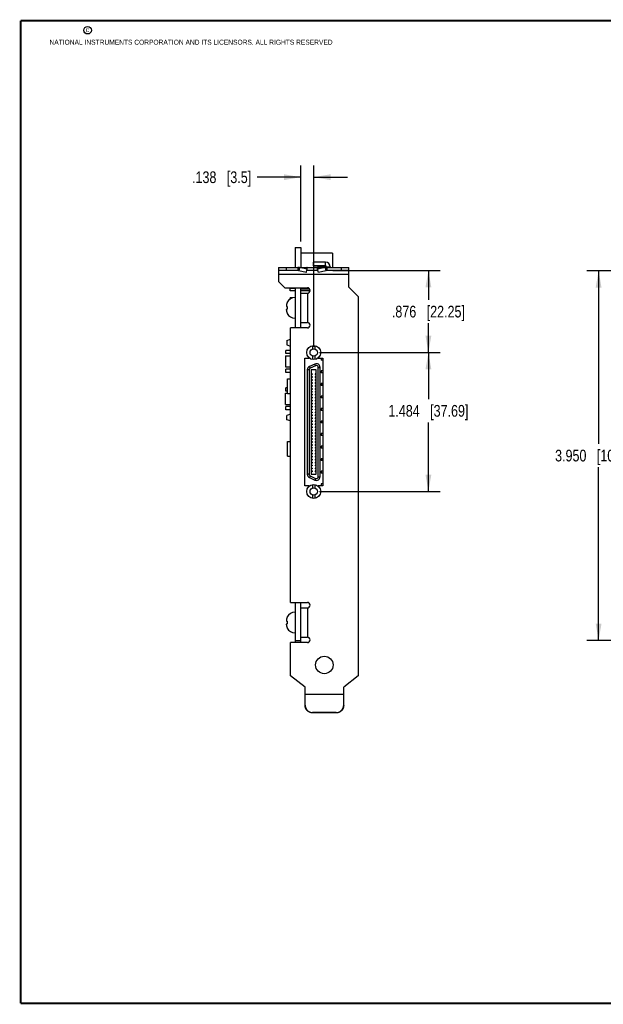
# Model space of a CAD drawing. Header units: inches. Extents: x 0.2 to 16.8, y 0.2 to 10.8.
# Tile 1 of 11: x 0.2 to 6.5, y 0.2 to 10.8. Entities that reach past the tile are written whole.
import ezdxf

# ---------------------------------------------------------------- set-up
doc = ezdxf.new("R2010")
doc.units = ezdxf.units.IN
doc.header["$LTSCALE"] = 0.935
doc.header["$MEASUREMENT"] = 0
doc.layers.get('0').update_dxf_attribs({"linetype": 'CONTINUOUS'})
doc.layers.add('DIMENSIONS', color=7, linetype='CONTINUOUS')
doc.styles.get("Standard").update_dxf_attribs({"font": 'txt', "width": 0.8})
doc.dimstyles.new('DIMSTYLE_1', dxfattribs={"dimtxt": 0.125, "dimasz": 0.18, "dimexe": 0.18, "dimexo": 0.0625, "dimgap": 0.09, "dimtad": 0, "dimtih": 1, "dimtoh": 1, "dimdec": 3, "dimzin": 4, "dimdsep": 46, "dimtxsty": 'STANDARD', "dimblk": '_FILLED', "dimblk1": '_FILLED', "dimblk2": '_FILLED', "dimcen": 0.09, "dimadec": 0, "dimazin": 0, "dimtp": 0.01, "dimtm": 0.01, "dimtfac": 1, "dimtdec": 3, "dimtofl": 0, "dimtmove": 0, "dimatfit": 3, "dimldrblk": '_FILLED', "dimfxl": 1, "dimtolj": 1, "dimtzin": 4, "dimarcsym": 0})

# ---------------------------------------------------------------- blocks, each defined once
blk = doc.blocks.new('_FILLED')
at = {"color": 0, "linetype": 'BYBLOCK'}
blk.add_solid([(0, 0), (-1, 0.174), (-1, -0.174)], dxfattribs=at)
blk = doc.blocks.new('*D3')
at = {"layer": 'DIMENSIONS', "color": 2, "linetype": 'CONTINUOUS'}
for p, q in [((7.257, 8.086), (6.299, 8.086)), ((6.424, 8.086), (6.424, 6.237)), ((6.424, 4.137), (6.424, 5.987)), ((8.226, 4.137), (6.299, 4.137))]:
    blk.add_line(p, q, dxfattribs=at)
at = {"layer": 'DIMENSIONS', "color": 2, "linetype": 'CONTINUOUS', "xscale": 0.18, "yscale": 0.18, "zscale": 0.18}
for p, rotation in [((6.424, 8.086), 90), ((6.424, 4.137), 270)]:
    blk.add_blockref('_FILLED', p, dxfattribs=dict(at, rotation=rotation))
at = {"layer": 'DIMENSIONS', "color": 2, "linetype": 'CONTINUOUS', "insert": (6.424, 6.174), "char_height": 0.125, "width": 1.425, "attachment_point": 2, "line_spacing_factor": 0.9}
blk.add_mtext('3.950{\\Ftxt.shx;\\W1.000000;\\H0.125000; }[100.33]', dxfattribs=at)
blk = doc.blocks.new('*D4')
at = {"layer": 'DIMENSIONS', "color": 2, "linetype": 'CONTINUOUS'}
for p, q in [((3.443, 7.212), (4.731, 7.212)), ((4.606, 7.212), (4.606, 6.714)), ((4.606, 5.728), (4.606, 6.464)), ((3.443, 5.728), (4.731, 5.728))]:
    blk.add_line(p, q, dxfattribs=at)
at = {"layer": 'DIMENSIONS', "color": 2, "linetype": 'CONTINUOUS', "xscale": 0.18, "yscale": 0.18, "zscale": 0.18}
for p, rotation in [((4.606, 7.212), 90), ((4.606, 5.728), 270)]:
    blk.add_blockref('_FILLED', p, dxfattribs=dict(at, rotation=rotation))
at = {"layer": 'DIMENSIONS', "color": 2, "linetype": 'CONTINUOUS', "insert": (4.606, 6.652), "char_height": 0.125, "width": 1.325, "attachment_point": 2, "line_spacing_factor": 0.9}
blk.add_mtext('1.484{\\Ftxt.shx;\\W1.000000;\\H0.125000; }[37.69]', dxfattribs=at)
blk = doc.blocks.new('*D5')
at = {"layer": 'DIMENSIONS', "color": 2, "linetype": 'CONTINUOUS'}
for p, q in [((3.584, 8.088), (4.731, 8.088)), ((4.606, 8.088), (4.606, 7.775)), ((4.606, 7.212), (4.606, 7.525)), ((3.443, 7.212), (4.731, 7.212))]:
    blk.add_line(p, q, dxfattribs=at)
at = {"layer": 'DIMENSIONS', "color": 2, "linetype": 'CONTINUOUS', "xscale": 0.18, "yscale": 0.18, "zscale": 0.18}
for p, rotation in [((4.606, 8.088), 90), ((4.606, 7.212), 270)]:
    blk.add_blockref('_FILLED', p, dxfattribs=dict(at, rotation=rotation))
at = {"layer": 'DIMENSIONS', "color": 2, "linetype": 'CONTINUOUS', "insert": (4.606, 7.712), "char_height": 0.125, "width": 1.225, "attachment_point": 2, "line_spacing_factor": 0.9}
blk.add_mtext('.876{\\Ftxt.shx;\\W1.000000;\\H0.125000; }[22.25]', dxfattribs=at)
blk = doc.blocks.new('*D6')
at = {"layer": 'DIMENSIONS', "color": 2, "linetype": 'CONTINUOUS'}
for p, q in [((3.243, 8.398), (3.243, 9.211)), ((3.381, 7.274), (3.381, 9.211)), ((3.243, 9.086), (2.775, 9.086)), ((3.381, 9.086), (3.741, 9.086))]:
    blk.add_line(p, q, dxfattribs=at)
at = {"layer": 'DIMENSIONS', "color": 2, "linetype": 'CONTINUOUS', "xscale": 0.18, "yscale": 0.18, "zscale": 0.18}
blk.add_blockref('_FILLED', (3.243, 9.086), dxfattribs=at)
at = {"layer": 'DIMENSIONS', "color": 2, "linetype": 'CONTINUOUS', "xscale": 0.18, "yscale": 0.18, "zscale": 0.18, "rotation": 180}
blk.add_blockref('_FILLED', (3.381, 9.086), dxfattribs=at)
at = {"layer": 'DIMENSIONS', "color": 2, "linetype": 'CONTINUOUS', "insert": (2.713, 9.148), "char_height": 0.125, "width": 1.025, "attachment_point": 3, "line_spacing_factor": 0.9}
blk.add_mtext('.138{\\Ftxt.shx;\\W1.000000;\\H0.125000; }[3.5]', dxfattribs=at)

msp = doc.modelspace()

# ---------------------------------------------------------------- linework, layer by layer
at = {"color": 7, "linetype": 'CONTINUOUS'}
for p, q in [((3.1809, 8.3356), (3.1809, 8.1226)), ((3.1809, 8.3356), (3.2429, 8.3356)), ((3.2429, 8.3356), (3.2429, 8.1226)), ((3.5829, 8.2746), (3.2429, 8.2746)), ((3.5829, 8.2746), (3.5829, 8.1226)), ((3.0059, 8.1226), (3.0059, 7.9696)), ((3.0059, 8.1226), (3.7559, 8.1226)), ((3.0859, 8.1226), (3.0859, 8.0876)), ((3.2107, 8.1226), (3.2107, 8.0876)), ((3.2299, 8.1203), (3.222, 8.0865)), ((3.3091, 8.102), (3.2299, 8.1203)), ((3.2299, 8.1203), (3.3112, 8.1203)), ((3.3013, 8.0682), (3.3091, 8.102)), ((3.3091, 8.102), (3.3112, 8.1203)), ((3.3769, 8.1376), (3.3769, 8.1787)), ((3.5069, 8.1787), (3.3769, 8.1787)), ((3.5069, 8.1377), (3.3769, 8.1377)), ((3.3769, 8.1376), (3.5069, 8.1376)), ((3.4228, 8.102), (3.4207, 8.1203)), ((3.502, 8.1203), (3.4207, 8.1203)), ((3.502, 8.1203), (3.4228, 8.102)), ((3.4306, 8.0682), (3.4228, 8.102)), ((3.502, 8.1203), (3.5099, 8.0865)), ((3.5069, 8.1376), (3.5069, 8.1787)), ((3.5169, 8.1277), (3.5169, 8.1226)), ((3.5169, 8.1277), (3.5579, 8.1277)), ((3.5212, 8.1226), (3.5212, 8.0876)), ((3.5579, 8.1277), (3.5579, 8.1226)), ((3.6759, 8.0876), (3.6759, 8.1226)), ((3.7559, 7.9106), (3.7559, 8.1226)), ((3.2107, 8.0876), (3.0059, 8.0876)), ((3.7559, 8.0476), (3.0059, 8.0476)), ((3.3013, 8.0682), (3.222, 8.0865)), ((3.3059, 8.0885), (3.3059, 8.0876)), ((3.4259, 8.0876), (3.3059, 8.0876)), ((3.4259, 8.0885), (3.4259, 8.0876)), ((3.5099, 8.0865), (3.4306, 8.0682)), ((3.7559, 8.0876), (3.5212, 8.0876)), ((3.0709, 7.9046), (3.0059, 7.9696)), ((3.0709, 7.9046), (3.3129, 7.9046)), ((3.1309, 7.8721), (3.1309, 7.8971)), ((3.1809, 7.8971), (3.1309, 7.8971)), ((3.1809, 7.9046), (3.1809, 7.4746)), ((3.2429, 7.4746), (3.2429, 7.9046)), ((3.243, 7.8971), (3.2429, 7.8971)), ((3.243, 7.8901), (3.243, 7.9046)), ((3.3384, 7.8901), (3.243, 7.8901)), ((3.7559, 7.9106), (3.8559, 7.8106)), ((3.1809, 7.8721), (3.1309, 7.8721)), ((3.1309, 7.7853), (3.1309, 7.7971)), ((3.1586, 7.7971), (3.1309, 7.7971)), ((3.3423, 7.8721), (3.2429, 7.8721)), ((3.2429, 7.8456), (3.3129, 7.8456)), ((3.3129, 7.8456), (3.3129, 7.5336)), ((3.8559, 7.8106), (3.8559, 3.7587)), ((3.0885, 7.7127), (3.0885, 7.7084)), ((3.089, 7.7049), (3.0977, 7.7039)), ((3.0977, 7.7488), (3.0977, 7.7471)), ((3.0977, 7.7039), (3.0977, 7.6896)), ((3.0977, 7.6896), (3.0977, 7.6754)), ((3.0885, 7.6666), (3.0885, 7.6709)), ((3.0977, 7.6754), (3.089, 7.6744)), ((3.0977, 7.6322), (3.0977, 7.6305)), ((3.1339, 4.5426), (3.1339, 7.4746)), ((3.3129, 7.4746), (3.1339, 7.4746)), ((3.2429, 7.5336), (3.3129, 7.5336)), ((3.0929, 7.3406), (3.1339, 7.3543)), ((3.0929, 7.3406), (3.0929, 7.2946)), ((3.0929, 7.2946), (3.1339, 7.281)), ((3.368, 7.2854), (3.368, 7.249)), ((3.3935, 7.2854), (3.3935, 7.249)), ((3.0779, 7.1766), (3.0779, 7.0586)), ((3.0779, 7.1766), (3.1339, 7.1766)), ((3.0829, 7.2006), (3.0829, 7.2346)), ((3.1339, 7.2346), (3.0829, 7.2346)), ((3.1339, 7.2006), (3.0829, 7.2006)), ((3.368, 7.1745), (3.368, 7.138)), ((3.3935, 7.1745), (3.3935, 7.138)), ((3.0779, 7.0586), (3.1339, 7.0586)), ((3.2847, 5.7867), (3.2847, 7.1527)), ((3.2847, 7.1527), (3.3337, 7.1527)), ((3.3337, 7.1527), (3.3337, 7.1536)), ((3.3928, 7.089), (3.3354, 7.0622)), ((3.3437, 7.0443), (3.3354, 7.0622)), ((3.4012, 7.0711), (3.3437, 7.0443)), ((3.4012, 7.0711), (3.3928, 7.089)), ((3.4277, 7.1536), (3.4277, 7.1527)), ((3.4277, 7.1527), (3.4767, 7.1527)), ((3.4292, 5.886), (3.4292, 7.0533)), ((3.4292, 7.0533), (3.4489, 7.0533)), ((3.4489, 5.886), (3.4489, 7.0533)), ((3.4618, 7.1497), (3.4618, 7.1297)), ((3.4767, 7.1497), (3.4618, 7.1497)), ((3.4767, 7.1297), (3.4618, 7.1297)), ((3.4767, 7.1527), (3.4767, 5.7867)), ((3.0829, 7.0006), (3.0829, 7.0346)), ((3.1339, 7.0346), (3.0829, 7.0346)), ((3.1339, 7.0006), (3.0829, 7.0006)), ((3.3126, 7.0265), (3.3126, 5.9128)), ((3.3323, 7.0265), (3.3126, 7.0265)), ((3.3323, 7.0265), (3.3323, 5.9128)), ((3.3542, 7.0267), (3.3542, 5.9125)), ((3.4073, 7.0267), (3.3542, 7.0267)), ((3.365, 6.9864), (3.3542, 6.9864)), ((3.365, 6.9765), (3.3542, 6.9765)), ((3.365, 6.9549), (3.3542, 6.9549)), ((3.365, 6.945), (3.3542, 6.945)), ((3.365, 6.9864), (3.365, 6.9765)), ((3.365, 6.9549), (3.365, 6.945)), ((3.3965, 6.9864), (3.3965, 6.9765)), ((3.4073, 6.9864), (3.3965, 6.9864)), ((3.4073, 6.9765), (3.3965, 6.9765)), ((3.3965, 6.9549), (3.3965, 6.945)), ((3.4073, 6.9549), (3.3965, 6.9549)), ((3.4073, 6.945), (3.3965, 6.945)), ((3.4073, 5.9125), (3.4073, 7.0267)), ((3.4618, 7.0157), (3.4618, 6.9956)), ((3.4767, 7.0157), (3.4618, 7.0157)), ((3.4767, 6.9956), (3.4618, 6.9956)), ((3.1019, 6.7746), (3.1019, 6.9306)), ((3.1019, 6.9306), (3.1339, 6.9306)), ((3.365, 6.9234), (3.3542, 6.9234)), ((3.365, 6.9135), (3.3542, 6.9135)), ((3.365, 6.8919), (3.3542, 6.8919)), ((3.365, 6.882), (3.3542, 6.882)), ((3.365, 6.8604), (3.3542, 6.8604)), ((3.365, 6.8505), (3.3542, 6.8505)), ((3.365, 6.9234), (3.365, 6.9135)), ((3.365, 6.8919), (3.365, 6.882)), ((3.365, 6.8604), (3.365, 6.8505)), ((3.3965, 6.9234), (3.3965, 6.9135)), ((3.4073, 6.9234), (3.3965, 6.9234)), ((3.4073, 6.9135), (3.3965, 6.9135)), ((3.3965, 6.8919), (3.3965, 6.882)), ((3.4073, 6.8919), (3.3965, 6.8919)), ((3.4073, 6.882), (3.3965, 6.882)), ((3.3965, 6.8604), (3.3965, 6.8505)), ((3.4073, 6.8604), (3.3965, 6.8604)), ((3.4073, 6.8505), (3.3965, 6.8505)), ((3.4618, 6.8817), (3.4618, 6.8616)), ((3.4767, 6.8817), (3.4618, 6.8817)), ((3.4767, 6.8616), (3.4618, 6.8616)), ((3.4634, 6.8817), (3.4634, 6.8616)), ((3.4762, 6.8633), (3.4634, 6.8633)), ((3.4687, 6.8817), (3.4687, 6.8633)), ((3.4762, 6.8817), (3.4762, 6.8633)), ((3.0779, 6.6586), (3.0779, 6.7766)), ((3.0779, 6.7766), (3.1019, 6.7766)), ((3.0829, 6.8006), (3.0829, 6.8346)), ((3.1019, 6.8346), (3.0829, 6.8346)), ((3.1019, 6.8006), (3.0829, 6.8006)), ((3.1019, 6.7746), (3.1339, 6.7746)), ((3.365, 6.8289), (3.3542, 6.8289)), ((3.365, 6.819), (3.3542, 6.819)), ((3.365, 6.7974), (3.3542, 6.7974)), ((3.365, 6.7875), (3.3542, 6.7875)), ((3.365, 6.7659), (3.3542, 6.7659)), ((3.365, 6.756), (3.3542, 6.756)), ((3.365, 6.7344), (3.3542, 6.7344)), ((3.365, 6.8289), (3.365, 6.819)), ((3.365, 6.7974), (3.365, 6.7875)), ((3.365, 6.7659), (3.365, 6.756)), ((3.365, 6.7344), (3.365, 6.7245)), ((3.3965, 6.8289), (3.3965, 6.819)), ((3.4073, 6.8289), (3.3965, 6.8289)), ((3.4073, 6.819), (3.3965, 6.819)), ((3.3965, 6.7974), (3.3965, 6.7875)), ((3.4073, 6.7974), (3.3965, 6.7974)), ((3.4073, 6.7875), (3.3965, 6.7875)), ((3.3965, 6.7659), (3.3965, 6.756)), ((3.4073, 6.7659), (3.3965, 6.7659)), ((3.4073, 6.756), (3.3965, 6.756)), ((3.3965, 6.7344), (3.3965, 6.7245)), ((3.4073, 6.7344), (3.3965, 6.7344)), ((3.4618, 6.7477), (3.4618, 6.7276)), ((3.4767, 6.7477), (3.4618, 6.7477)), ((3.0779, 6.6586), (3.1339, 6.6586)), ((3.0829, 6.6006), (3.0829, 6.6346)), ((3.1339, 6.6346), (3.0829, 6.6346)), ((3.365, 6.7245), (3.3542, 6.7245)), ((3.365, 6.7029), (3.3542, 6.7029)), ((3.365, 6.693), (3.3542, 6.693)), ((3.365, 6.6714), (3.3542, 6.6714)), ((3.365, 6.6615), (3.3542, 6.6615)), ((3.365, 6.6399), (3.3542, 6.6399)), ((3.365, 6.6301), (3.3542, 6.6301)), ((3.365, 6.7029), (3.365, 6.693)), ((3.365, 6.6714), (3.365, 6.6615)), ((3.365, 6.6399), (3.365, 6.6301)), ((3.4073, 6.7245), (3.3965, 6.7245)), ((3.3965, 6.7029), (3.3965, 6.693)), ((3.4073, 6.7029), (3.3965, 6.7029)), ((3.4073, 6.693), (3.3965, 6.693)), ((3.3965, 6.6714), (3.3965, 6.6615)), ((3.4073, 6.6714), (3.3965, 6.6714)), ((3.4073, 6.6615), (3.3965, 6.6615)), ((3.3965, 6.6399), (3.3965, 6.6301)), ((3.4073, 6.6399), (3.3965, 6.6399)), ((3.4073, 6.6301), (3.3965, 6.6301)), ((3.4767, 6.7276), (3.4618, 6.7276)), ((3.1339, 6.6006), (3.0829, 6.6006)), ((3.1339, 6.5543), (3.0929, 6.5406)), ((3.0929, 6.4946), (3.0929, 6.5406)), ((3.365, 6.6084), (3.3542, 6.6084)), ((3.365, 6.5986), (3.3542, 6.5986)), ((3.365, 6.5769), (3.3542, 6.5769)), ((3.365, 6.5671), (3.3542, 6.5671)), ((3.365, 6.5454), (3.3542, 6.5454)), ((3.365, 6.5356), (3.3542, 6.5356)), ((3.365, 6.6084), (3.365, 6.5986)), ((3.365, 6.5769), (3.365, 6.5671)), ((3.365, 6.5454), (3.365, 6.5356)), ((3.3965, 6.6084), (3.3965, 6.5986)), ((3.4073, 6.6084), (3.3965, 6.6084)), ((3.4073, 6.5986), (3.3965, 6.5986)), ((3.3965, 6.5769), (3.3965, 6.5671)), ((3.4073, 6.5769), (3.3965, 6.5769)), ((3.4073, 6.5671), (3.3965, 6.5671)), ((3.3965, 6.5454), (3.3965, 6.5356)), ((3.4073, 6.5454), (3.3965, 6.5454)), ((3.4073, 6.5356), (3.3965, 6.5356)), ((3.4618, 6.6137), (3.4618, 6.5936)), ((3.4767, 6.6137), (3.4618, 6.6137)), ((3.4767, 6.5936), (3.4618, 6.5936)), ((3.1339, 6.481), (3.0929, 6.4946)), ((3.365, 6.5139), (3.3542, 6.5139)), ((3.365, 6.5041), (3.3542, 6.5041)), ((3.365, 6.4824), (3.3542, 6.4824)), ((3.365, 6.4726), (3.3542, 6.4726)), ((3.365, 6.4509), (3.3542, 6.4509)), ((3.365, 6.4411), (3.3542, 6.4411)), ((3.365, 6.4194), (3.3542, 6.4194)), ((3.365, 6.5139), (3.365, 6.5041)), ((3.365, 6.4824), (3.365, 6.4726)), ((3.365, 6.4509), (3.365, 6.4411)), ((3.365, 6.4194), (3.365, 6.4096)), ((3.3965, 6.5139), (3.3965, 6.5041)), ((3.4073, 6.5139), (3.3965, 6.5139)), ((3.4073, 6.5041), (3.3965, 6.5041)), ((3.3965, 6.4824), (3.3965, 6.4726)), ((3.4073, 6.4824), (3.3965, 6.4824)), ((3.4073, 6.4726), (3.3965, 6.4726)), ((3.3965, 6.4509), (3.3965, 6.4411)), ((3.4073, 6.4509), (3.3965, 6.4509)), ((3.4073, 6.4411), (3.3965, 6.4411)), ((3.3965, 6.4194), (3.3965, 6.4096)), ((3.4073, 6.4194), (3.3965, 6.4194)), ((3.4618, 6.4797), (3.4618, 6.4596)), ((3.4767, 6.4797), (3.4618, 6.4797)), ((3.4767, 6.4596), (3.4618, 6.4596)), ((3.4634, 6.4797), (3.4634, 6.4596)), ((3.4687, 6.4797), (3.4687, 6.4596)), ((3.4762, 6.4797), (3.4762, 6.4596)), ((3.365, 6.4096), (3.3542, 6.4096)), ((3.365, 6.3879), (3.3542, 6.3879)), ((3.365, 6.3781), (3.3542, 6.3781)), ((3.365, 6.3564), (3.3542, 6.3564)), ((3.365, 6.3466), (3.3542, 6.3466)), ((3.365, 6.3249), (3.3542, 6.3249)), ((3.365, 6.3151), (3.3542, 6.3151)), ((3.365, 6.3879), (3.365, 6.3781)), ((3.365, 6.3564), (3.365, 6.3466)), ((3.365, 6.3249), (3.365, 6.3151)), ((3.4073, 6.4096), (3.3965, 6.4096)), ((3.3965, 6.3879), (3.3965, 6.3781)), ((3.4073, 6.3879), (3.3965, 6.3879)), ((3.4073, 6.3781), (3.3965, 6.3781)), ((3.3965, 6.3564), (3.3965, 6.3466)), ((3.4073, 6.3564), (3.3965, 6.3564)), ((3.4073, 6.3466), (3.3965, 6.3466)), ((3.3965, 6.3249), (3.3965, 6.3151)), ((3.4073, 6.3249), (3.3965, 6.3249)), ((3.4073, 6.3151), (3.3965, 6.3151)), ((3.4618, 6.3456), (3.4618, 6.3256)), ((3.4767, 6.3456), (3.4618, 6.3456)), ((3.4767, 6.3256), (3.4618, 6.3256)), ((3.1019, 6.1047), (3.1019, 6.2607)), ((3.1019, 6.2607), (3.1339, 6.2607)), ((3.365, 6.2934), (3.3542, 6.2934)), ((3.365, 6.2836), (3.3542, 6.2836)), ((3.365, 6.2619), (3.3542, 6.2619)), ((3.365, 6.2521), (3.3542, 6.2521)), ((3.365, 6.2304), (3.3542, 6.2304)), ((3.365, 6.2206), (3.3542, 6.2206)), ((3.365, 6.2934), (3.365, 6.2836)), ((3.365, 6.2619), (3.365, 6.2521)), ((3.365, 6.2304), (3.365, 6.2206)), ((3.3965, 6.2934), (3.3965, 6.2836)), ((3.4073, 6.2934), (3.3965, 6.2934)), ((3.4073, 6.2836), (3.3965, 6.2836)), ((3.3965, 6.2619), (3.3965, 6.2521)), ((3.4073, 6.2619), (3.3965, 6.2619)), ((3.4073, 6.2521), (3.3965, 6.2521)), ((3.3965, 6.2304), (3.3965, 6.2206)), ((3.4073, 6.2304), (3.3965, 6.2304)), ((3.4073, 6.2206), (3.3965, 6.2206)), ((3.4618, 6.2116), (3.4618, 6.1915)), ((3.4767, 6.2116), (3.4618, 6.2116)), ((3.1019, 6.1047), (3.1339, 6.1047)), ((3.365, 6.199), (3.3542, 6.199)), ((3.365, 6.1891), (3.3542, 6.1891)), ((3.365, 6.1675), (3.3542, 6.1675)), ((3.365, 6.1576), (3.3542, 6.1576)), ((3.365, 6.136), (3.3542, 6.136)), ((3.365, 6.1261), (3.3542, 6.1261)), ((3.365, 6.1045), (3.3542, 6.1045)), ((3.365, 6.199), (3.365, 6.1891)), ((3.365, 6.1675), (3.365, 6.1576)), ((3.365, 6.136), (3.365, 6.1261)), ((3.365, 6.1045), (3.365, 6.0946)), ((3.3965, 6.199), (3.3965, 6.1891)), ((3.4073, 6.199), (3.3965, 6.199)), ((3.4073, 6.1891), (3.3965, 6.1891)), ((3.3965, 6.1675), (3.3965, 6.1576)), ((3.4073, 6.1675), (3.3965, 6.1675)), ((3.4073, 6.1576), (3.3965, 6.1576)), ((3.3965, 6.136), (3.3965, 6.1261)), ((3.4073, 6.136), (3.3965, 6.136)), ((3.4073, 6.1261), (3.3965, 6.1261)), ((3.3965, 6.1045), (3.3965, 6.0946)), ((3.4073, 6.1045), (3.3965, 6.1045)), ((3.4767, 6.1915), (3.4618, 6.1915)), ((3.365, 6.0946), (3.3542, 6.0946)), ((3.365, 6.073), (3.3542, 6.073)), ((3.365, 6.0631), (3.3542, 6.0631)), ((3.365, 6.0415), (3.3542, 6.0415)), ((3.365, 6.0316), (3.3542, 6.0316)), ((3.365, 6.01), (3.3542, 6.01)), ((3.365, 6.0001), (3.3542, 6.0001)), ((3.365, 6.073), (3.365, 6.0631)), ((3.365, 6.0415), (3.365, 6.0316)), ((3.365, 6.01), (3.365, 6.0001)), ((3.4073, 6.0946), (3.3965, 6.0946)), ((3.3965, 6.073), (3.3965, 6.0631)), ((3.4073, 6.073), (3.3965, 6.073)), ((3.4073, 6.0631), (3.3965, 6.0631)), ((3.3965, 6.0415), (3.3965, 6.0316)), ((3.4073, 6.0415), (3.3965, 6.0415)), ((3.4073, 6.0316), (3.3965, 6.0316)), ((3.3965, 6.01), (3.3965, 6.0001)), ((3.4073, 6.01), (3.3965, 6.01)), ((3.4073, 6.0001), (3.3965, 6.0001)), ((3.4618, 6.0776), (3.4618, 6.0575)), ((3.4767, 6.0776), (3.4618, 6.0776)), ((3.4767, 6.0575), (3.4618, 6.0575)), ((3.4634, 6.0776), (3.4634, 6.0575)), ((3.4762, 6.0759), (3.4634, 6.0759)), ((3.4687, 6.0759), (3.4687, 6.0575)), ((3.4762, 6.0759), (3.4762, 6.0575)), ((3.3323, 5.9128), (3.3126, 5.9128)), ((3.3437, 5.8949), (3.3354, 5.8771)), ((3.3437, 5.8949), (3.4012, 5.8681)), ((3.365, 5.9785), (3.3542, 5.9785)), ((3.365, 5.9686), (3.3542, 5.9686)), ((3.365, 5.947), (3.3542, 5.947)), ((3.365, 5.9371), (3.3542, 5.9371)), ((3.3542, 5.9125), (3.4073, 5.9125)), ((3.365, 5.9785), (3.365, 5.9686)), ((3.365, 5.947), (3.365, 5.9371)), ((3.3965, 5.9785), (3.3965, 5.9686)), ((3.4073, 5.9785), (3.3965, 5.9785)), ((3.4073, 5.9686), (3.3965, 5.9686)), ((3.3965, 5.947), (3.3965, 5.9371)), ((3.4073, 5.947), (3.3965, 5.947)), ((3.4073, 5.9371), (3.3965, 5.9371)), ((3.4618, 5.9436), (3.4618, 5.9235)), ((3.4767, 5.9436), (3.4618, 5.9436)), ((3.4767, 5.9235), (3.4618, 5.9235)), ((3.3337, 5.7867), (3.2847, 5.7867)), ((3.3337, 5.7859), (3.3337, 5.7867)), ((3.3354, 5.8771), (3.3928, 5.8503)), ((3.368, 5.8014), (3.368, 5.765)), ((3.4012, 5.8681), (3.3928, 5.8503)), ((3.3935, 5.8014), (3.3935, 5.765)), ((3.4277, 5.7867), (3.4277, 5.7859)), ((3.4767, 5.7867), (3.4277, 5.7867)), ((3.4292, 5.886), (3.4489, 5.886)), ((3.4767, 5.8096), (3.4618, 5.8096)), ((3.4618, 5.8096), (3.4618, 5.7895)), ((3.4767, 5.7895), (3.4618, 5.7895)), ((3.368, 5.6905), (3.368, 5.654)), ((3.3935, 5.6905), (3.3935, 5.654)), ((3.1339, 4.5426), (3.3129, 4.5426)), ((3.1809, 4.5426), (3.1809, 4.1126)), ((3.2429, 4.1126), (3.2429, 4.5426)), ((3.2429, 4.4836), (3.3129, 4.4836)), ((3.3129, 4.4836), (3.3129, 4.1716)), ((3.0885, 4.3507), (3.0885, 4.3464)), ((3.089, 4.3429), (3.0977, 4.3419)), ((3.0977, 4.3134), (3.089, 4.3124)), ((3.0977, 4.3868), (3.0977, 4.3851)), ((3.0977, 4.3419), (3.0977, 4.3276)), ((3.0977, 4.3276), (3.0977, 4.3134)), ((3.0885, 4.3046), (3.0885, 4.3089)), ((3.0977, 4.2702), (3.0977, 4.2685)), ((3.3129, 4.1126), (3.1339, 4.1126)), ((3.1339, 3.7587), (3.1339, 4.1126)), ((3.1809, 4.1366), (3.2429, 4.1366)), ((3.2429, 4.1716), (3.3129, 4.1716)), ((3.2889, 3.6376), (3.1339, 3.7587)), ((3.8559, 3.7587), (3.7009, 3.6376)), ((3.2889, 3.442), (3.2889, 3.6376)), ((3.7009, 3.442), (3.7009, 3.6376)), ((3.2889, 3.5636), (3.7009, 3.5636)), ((3.2889, 3.5606), (3.7009, 3.5606)), ((3.6209, 3.3654), (3.3689, 3.3654)), ((3.3689, 3.3654), (3.3689, 3.3623)), ((3.6209, 3.3623), (3.3689, 3.3623)), ((3.6209, 3.3654), (3.6209, 3.3623))]:
    msp.add_line(p, q, dxfattribs=at)
at = {"color": 7, "linetype": 'CONTINUOUS', "const_width": 0.02}
for points in [[(0.25, 10.7586), (0.25, 0.2586)], [(16.75, 10.7586), (0.25, 10.7586)], [(0.25, 0.2586), (16.75, 0.2586)]]:
    msp.add_lwpolyline(points, dxfattribs=at)
at = {"color": 2, "linetype": 'CONTINUOUS'}
msp.add_circle((0.9659, 10.6562), 0.0403, dxfattribs=at)
at = {"color": 7, "linetype": 'CONTINUOUS'}
for centre, radius in [((3.3807, 7.2117), 0.0748), ((3.3807, 7.2117), 0.0394), ((3.3807, 5.7277), 0.0748), ((3.3807, 5.7277), 0.0394), ((3.4949, 3.8746), 0.0935)]:
    msp.add_circle(centre, radius, dxfattribs=at)
for centre, radius, start, end in [((3.2107, 8.0442), 0.0784, 75.83132, 89.98656), ((3.5212, 8.0442), 0.0784, 90.01344, 104.16868), ((3.5069, 8.1277), 0.051, 0, 90), ((3.5069, 8.1277), 0.01, 0, 90), ((3.2107, 8.0332), 0.0545, 77.98801, 89.99582), ((3.3059, 8.085), 0.00267, 90.00512, 94.15104), ((3.4259, 8.085), 0.00267, 85.84896, 89.99488), ((3.5212, 8.0332), 0.0545, 90.00418, 102.01199), ((3.3129, 7.8751), 0.0295, 270, 90), ((3.1809, 7.7066), 0.0933, 90, 153.07748), ((3.2501, 7.7036), 0.1619, 176.75739, 177.72581), ((3.1437, 7.7138), 0.0555, 183.91222, 185.55897), ((3.2088, 7.7061), 0.1205, 174.00464, 176.83724), ((3.1316, 7.7125), 0.0432, 185.48304, 190.12353), ((3.1438, 7.6655), 0.0556, 174.44255, 176.08627), ((3.2502, 7.6757), 0.1619, 182.2743, 183.2425), ((3.1316, 7.6668), 0.0432, 169.87647, 174.51696), ((3.2135, 7.6736), 0.1252, 183.21617, 185.94194), ((3.1809, 7.6727), 0.0933, 206.92252, 270), ((3.3129, 7.5041), 0.0295, 270, 90), ((3.352, 7.0265), 0.0394, 115, 180), ((3.4095, 7.0533), 0.0394, 0, 115), ((3.4095, 7.0533), 0.0197, 0, 115), ((3.352, 7.0265), 0.0197, 115, 180), ((3.352, 5.9128), 0.0394, 180, 245), ((3.352, 5.9128), 0.0197, 180, 245), ((3.4095, 5.886), 0.0394, 245, 360), ((3.4095, 5.886), 0.0197, 245, 360), ((3.3129, 4.5131), 0.0295, 270, 90), ((3.1809, 4.3446), 0.0933, 90, 153.07748), ((3.2501, 4.3416), 0.1619, 176.75739, 177.72581), ((3.1437, 4.3518), 0.0555, 183.91222, 185.55897), ((3.2088, 4.3441), 0.1205, 174.00464, 176.83724), ((3.1316, 4.3505), 0.0432, 185.48304, 190.12353), ((3.1438, 4.3035), 0.0556, 174.44255, 176.08627), ((3.2502, 4.3137), 0.1619, 182.2743, 183.2425), ((3.1316, 4.3048), 0.0432, 169.87647, 174.51696), ((3.2135, 4.3116), 0.1252, 183.21617, 185.94194), ((3.1809, 4.3107), 0.0933, 206.92252, 270), ((3.3129, 4.1421), 0.0295, 270, 90)]:
    msp.add_arc(centre, radius, start, end, dxfattribs=at)
for points, knots in [([(3.3112, 8.1203), (3.311, 8.1205), (3.3107, 8.1207), (3.3102, 8.1211), (3.3098, 8.1214), (3.3093, 8.1217), (3.3086, 8.1221), (3.308, 8.1223), (3.3073, 8.1225), (3.3066, 8.1226), (3.3062, 8.1226), (3.3059, 8.1226)], [0, 0, 0, 0, 0.1409478, 0.2091494, 0.2759225, 0.4054754, 0.5303394, 0.651307, 0.7692582, 0.8851514, 1, 1, 1, 1]), ([(3.4207, 8.1203), (3.4209, 8.1205), (3.4212, 8.1207), (3.4216, 8.1211), (3.4221, 8.1214), (3.4226, 8.1217), (3.4233, 8.1221), (3.4239, 8.1223), (3.4246, 8.1225), (3.4253, 8.1226), (3.4257, 8.1226), (3.4259, 8.1226)], [0, 0, 0, 0, 0.1409478, 0.2091494, 0.2759225, 0.4054754, 0.5303394, 0.651307, 0.7692582, 0.8851514, 1, 1, 1, 1]), ([(3.0977, 7.7471), (3.0972, 7.746), (3.0962, 7.7437), (3.0947, 7.7403), (3.0934, 7.7368), (3.0923, 7.7332), (3.0912, 7.7296), (3.0903, 7.726), (3.0896, 7.7223), (3.0892, 7.7199), (3.089, 7.7187)], [0, 0, 0, 0, 0.1249296, 0.2498839, 0.3748611, 0.4998581, 0.6248726, 0.7499024, 0.8749456, 1, 1, 1, 1]), ([(3.089, 7.6606), (3.0892, 7.6594), (3.0896, 7.657), (3.0903, 7.6533), (3.0912, 7.6497), (3.0923, 7.6461), (3.0934, 7.6425), (3.0947, 7.639), (3.0962, 7.6356), (3.0972, 7.6333), (3.0977, 7.6322)], [0, 0, 0, 0, 0.1250544, 0.2500975, 0.3751272, 0.5001416, 0.6251386, 0.7501158, 0.8750703, 1, 1, 1, 1]), ([(3.0977, 4.3851), (3.0972, 4.384), (3.0962, 4.3817), (3.0947, 4.3783), (3.0934, 4.3748), (3.0923, 4.3712), (3.0912, 4.3676), (3.0903, 4.364), (3.0896, 4.3603), (3.0892, 4.3579), (3.089, 4.3567)], [0, 0, 0, 0, 0.1249296, 0.2498839, 0.3748611, 0.4998581, 0.6248726, 0.7499024, 0.8749456, 1, 1, 1, 1]), ([(3.089, 4.2986), (3.0892, 4.2974), (3.0896, 4.295), (3.0903, 4.2913), (3.0912, 4.2877), (3.0923, 4.2841), (3.0934, 4.2805), (3.0947, 4.277), (3.0962, 4.2736), (3.0972, 4.2713), (3.0977, 4.2702)], [0, 0, 0, 0, 0.1250544, 0.2500975, 0.3751272, 0.5001416, 0.6251386, 0.7501158, 0.8750703, 1, 1, 1, 1]), ([(3.2889, 3.4451), (3.2889, 3.4438), (3.289, 3.4412), (3.2893, 3.4372), (3.2898, 3.4334), (3.2905, 3.4295), (3.2913, 3.4257), (3.2924, 3.4219), (3.2936, 3.4182), (3.295, 3.4146), (3.2966, 3.411), (3.2984, 3.4075), (3.3003, 3.4041), (3.3024, 3.4008), (3.3047, 3.3976), (3.3071, 3.3945), (3.3096, 3.3915), (3.3124, 3.3887), (3.3152, 3.386), (3.3182, 3.3834), (3.3213, 3.381), (3.3245, 3.3788), (3.3278, 3.3767), (3.3312, 3.3748), (3.3347, 3.373), (3.3383, 3.3714), (3.342, 3.37), (3.3457, 3.3688), (3.3495, 3.3677), (3.3533, 3.3669), (3.3572, 3.3662), (3.3611, 3.3657), (3.365, 3.3654), (3.3676, 3.3654), (3.3689, 3.3654)], [0, 0, 0, 0, 0.0311905, 0.0623815, 0.0935737, 0.1247676, 0.1559637, 0.1871626, 0.2183648, 0.2495706, 0.2807806, 0.3119951, 0.3432145, 0.3744391, 0.405669, 0.4369046, 0.4681459, 0.499393, 0.5306459, 0.5619047, 0.5931692, 0.6244393, 0.6557148, 0.6869954, 0.7182809, 0.7495709, 0.780865, 0.8121629, 0.843464, 0.8747678, 0.9060739, 0.9373816, 0.9686905, 1, 1, 1, 1]), ([(3.3689, 3.3623), (3.3676, 3.3623), (3.365, 3.3624), (3.3611, 3.3627), (3.3572, 3.3631), (3.3533, 3.3638), (3.3495, 3.3647), (3.3457, 3.3657), (3.342, 3.3669), (3.3383, 3.3684), (3.3347, 3.3699), (3.3312, 3.3717), (3.3278, 3.3736), (3.3245, 3.3757), (3.3213, 3.378), (3.3182, 3.3804), (3.3152, 3.3829), (3.3124, 3.3856), (3.3096, 3.3885), (3.3071, 3.3914), (3.3047, 3.3945), (3.3024, 3.3977), (3.3003, 3.401), (3.2984, 3.4044), (3.2966, 3.4079), (3.295, 3.4115), (3.2936, 3.4152), (3.2924, 3.4189), (3.2913, 3.4226), (3.2905, 3.4265), (3.2898, 3.4303), (3.2893, 3.4342), (3.289, 3.4381), (3.2889, 3.4407), (3.2889, 3.442)], [0, 0, 0, 0, 0.0313095, 0.0626184, 0.0939261, 0.1252322, 0.156536, 0.1878371, 0.219135, 0.2504291, 0.2817191, 0.3130046, 0.3442852, 0.3755607, 0.4068308, 0.4380953, 0.4693541, 0.500607, 0.5318541, 0.5630954, 0.594331, 0.6255609, 0.6567855, 0.6880049, 0.7192194, 0.7504294, 0.7816352, 0.8128374, 0.8440363, 0.8752324, 0.9064263, 0.9376185, 0.9688095, 1, 1, 1, 1]), ([(3.6209, 3.3654), (3.6223, 3.3654), (3.6249, 3.3654), (3.6288, 3.3657), (3.6327, 3.3662), (3.6366, 3.3669), (3.6404, 3.3677), (3.6442, 3.3688), (3.6479, 3.37), (3.6516, 3.3714), (3.6552, 3.373), (3.6587, 3.3748), (3.6621, 3.3767), (3.6654, 3.3788), (3.6686, 3.381), (3.6717, 3.3834), (3.6747, 3.386), (3.6775, 3.3887), (3.6802, 3.3915), (3.6828, 3.3945), (3.6852, 3.3976), (3.6875, 3.4008), (3.6896, 3.4041), (3.6915, 3.4075), (3.6933, 3.411), (3.6949, 3.4146), (3.6963, 3.4182), (3.6975, 3.4219), (3.6986, 3.4257), (3.6994, 3.4295), (3.7001, 3.4334), (3.7006, 3.4372), (3.7009, 3.4412), (3.7009, 3.4438), (3.7009, 3.4451)], [0, 0, 0, 0, 0.0313095, 0.0626184, 0.0939261, 0.1252322, 0.156536, 0.1878371, 0.219135, 0.2504291, 0.2817191, 0.3130046, 0.3442852, 0.3755607, 0.4068308, 0.4380953, 0.4693541, 0.500607, 0.5318541, 0.5630954, 0.594331, 0.6255609, 0.6567855, 0.6880049, 0.7192194, 0.7504294, 0.7816352, 0.8128374, 0.8440363, 0.8752324, 0.9064263, 0.9376185, 0.9688095, 1, 1, 1, 1]), ([(3.7009, 3.442), (3.7009, 3.4407), (3.7009, 3.4381), (3.7006, 3.4342), (3.7001, 3.4303), (3.6994, 3.4265), (3.6986, 3.4226), (3.6975, 3.4189), (3.6963, 3.4152), (3.6949, 3.4115), (3.6933, 3.4079), (3.6915, 3.4044), (3.6896, 3.401), (3.6875, 3.3977), (3.6852, 3.3945), (3.6828, 3.3914), (3.6802, 3.3885), (3.6775, 3.3856), (3.6747, 3.3829), (3.6717, 3.3804), (3.6686, 3.378), (3.6654, 3.3757), (3.6621, 3.3736), (3.6587, 3.3717), (3.6552, 3.3699), (3.6516, 3.3684), (3.6479, 3.3669), (3.6442, 3.3657), (3.6404, 3.3647), (3.6366, 3.3638), (3.6327, 3.3631), (3.6288, 3.3627), (3.6249, 3.3624), (3.6223, 3.3623), (3.6209, 3.3623)], [0, 0, 0, 0, 0.0311905, 0.0623815, 0.0935737, 0.1247676, 0.1559637, 0.1871626, 0.2183648, 0.2495706, 0.2807806, 0.3119951, 0.3432145, 0.3744391, 0.405669, 0.4369046, 0.4681459, 0.499393, 0.5306459, 0.5619047, 0.5931692, 0.6244393, 0.6557148, 0.6869954, 0.7182809, 0.7495709, 0.780865, 0.8121629, 0.843464, 0.8747678, 0.9060739, 0.9373816, 0.9686905, 1, 1, 1, 1])]:
    msp.add_open_spline(points, degree=3, knots=knots, dxfattribs=at)

# ---------------------------------------------------------------- texts
at = {"color": 2, "linetype": 'CONTINUOUS', "char_height": 0.053, "attachment_point": 1, "line_spacing_factor": 0.9}
for s, insert, width in [('c', (0.946, 10.6893), 0.0424), ('NATIONAL INSTRUMENTS CORPORATION AND ITS LICENSORS. ALL RIGHTS RESERVED', (0.5583, 10.5546), 3.0104)]:
    msp.add_mtext(s, dxfattribs=dict(at, insert=insert, width=width))

# ---------------------------------------------------------------- dimensions: what is measured, and where the dimension line sits
at = {"layer": 'DIMENSIONS', "color": 2, "linetype": 'CONTINUOUS'}
dim = msp.add_linear_dim(base=(3.3807, 9.0856), p1=(3.2429, 8.3981), p2=(3.3807, 7.2742), dimstyle='DIMSTYLE_1', dxfattribs=at)
dim.commit()
dim.dimension.update_dxf_attribs({"geometry": '*D6', "text_midpoint": (1.9502, 9.0856), "dimtype": 160})
for base, p1, p2, angle, picture, middle in [((4.6059, 8.0876), (3.4432, 7.2117), (3.5837, 8.0876), 90, '*D5', (4.4809, 7.6497)), ((6.4241, 4.1366), (7.257, 8.0865), (8.2256, 4.1366), 270, '*D3', (6.2741, 6.1116)), ((4.6059, 7.2117), (3.4432, 5.7277), (3.4432, 7.2117), 90, '*D4', (4.4559, 6.5891))]:
    dim = msp.add_linear_dim(base=base, p1=p1, p2=p2, angle=angle, dimstyle='DIMSTYLE_1', dxfattribs=at)
    dim.commit()
    dim.dimension.update_dxf_attribs({"geometry": picture, "text_midpoint": middle, "dimtype": 160})

doc.saveas('drawing.dxf')
